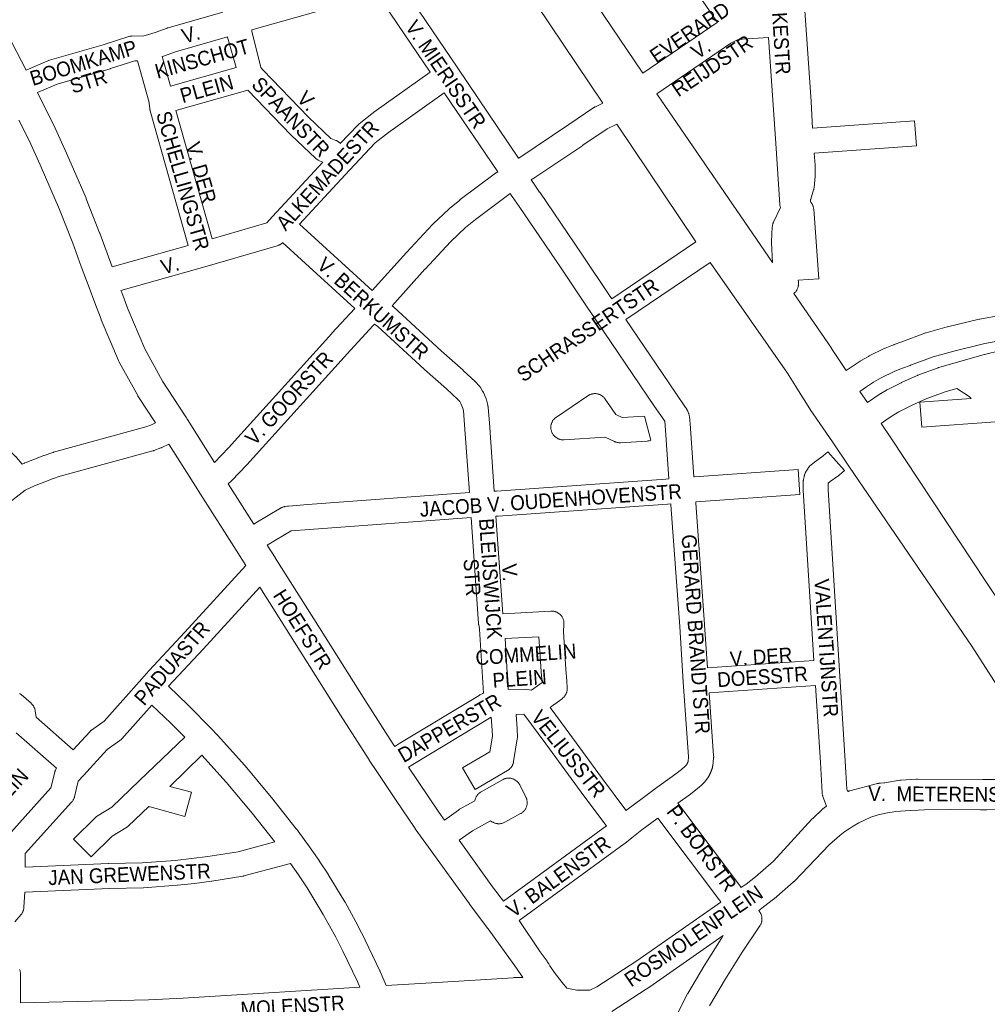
# Model space of a CAD drawing. Header units: metres. Extents: x 123819 to 142731, y 393440 to 405763.
# Tile 203 of 256: x 134422 to 134926, y 397646 to 398159. Entities that reach past the tile are written whole.
import ezdxf
from ezdxf.enums import TextEntityAlignment as Align

# ---------------------------------------------------------------- set-up
doc = ezdxf.new("R2010")
doc.units = ezdxf.units.M
doc.header["$MEASUREMENT"] = 0
for name, color, linetype, lineweight in [('gs-anno-wegen algemeen tekst', 7, 'Continuous', 0), ('gs-knt-aanvullende hoofdweg', 7, 'Continuous', 0), ('gs-knt-hoofdweg', 7, 'Continuous', 0), ('gs-knt-wegen algemeen', 7, 'Continuous', 0)]:
    doc.layers.add(name, color=color, linetype=linetype, lineweight=lineweight)
doc.styles.add('Style-Arial', font='arial.ttf')

msp = doc.modelspace()

# ---------------------------------------------------------------- linework, layer by layer
at = {"layer": 'gs-knt-aanvullende hoofdweg', "color": 7, "linetype": 'Continuous', "flags": 128}
for points in [[(134397.9, 398183.82), (134399.42, 398181.1), (134399.48, 398180.98), (134412.44, 398156.74), (134412.49, 398156.65), (134412.52, 398156.58), (134425.02, 398132.43)], [(134430.97, 398120.81), (134431.89, 398119), (134431.92, 398118.95), (134440.13, 398102.51), (134440.25, 398102.25), (134446.12, 398089.28), (134446.17, 398089.18), (134456.35, 398065.77), (134456.46, 398065.5), (134463.39, 398047.74), (134463.43, 398047.62), (134463.44, 398047.6), (134469.97, 398030)], [(134492.47, 397948.64), (134483.53, 397962.4), (134483.38, 397962.63), (134483.25, 397962.87), (134473.58, 397980.41), (134473.45, 397980.64), (134473.42, 397980.72), (134473.4, 397980.76), (134473.38, 397980.8), (134473.34, 397980.88), (134473.23, 397981.12), (134464.27, 398002.4), (134464.16, 398002.68), (134460.92, 398011.3), (134457.96, 398019.2), (134457.95, 398019.23), (134453.85, 398030.14), (134453.84, 398030.19), (134449.37, 398042.34), (134449.37, 398042.35), (134442.52, 398059.92), (134432.42, 398083.14), (134426.63, 398095.92), (134421.33, 398106.53)], [(134474.54, 398017.76), (134474.99, 398016.58), (134478.17, 398008.09), (134486.92, 397987.31), (134496.27, 397970.36), (134507.59, 397952.93), (134508.7, 397951.23), (134508.75, 397951.15), (134508.8, 397951.07), (134509.1, 397950.6), (134509.16, 397950.52), (134523.31, 397928.06)], [(134539.66, 397874.4), (134534.66, 397882.31), (134534.64, 397882.33), (134534.59, 397882.41), (134514.78, 397913.43), (134514.76, 397913.46), (134514.59, 397913.73), (134514.56, 397913.77), (134499.54, 397937.6)], [(134530.39, 397916.89), (134543.82, 397895.86)], [(134550.8, 397884.87), (134554.86, 397878.45), (134554.91, 397878.37), (134575.02, 397846.62), (134601.77, 397804.32), (134616.49, 397781.18), (134617.25, 397780.05)], [(134684.09, 397659.62), (134680.84, 397664.4), (134665.98, 397684.92), (134665.82, 397685.14), (134665.75, 397685.22), (134656.27, 397697.9), (134656.19, 397698.01), (134634.89, 397727.61), (134628.02, 397737.16), (134627.89, 397737.35), (134627.88, 397737.35), (134617.75, 397752.38), (134608.32, 397766.42), (134608.26, 397766.5), (134608.25, 397766.51), (134603.97, 397772.89), (134603.87, 397773.04), (134589.09, 397796.26), (134589.08, 397796.28), (134546.87, 397862.99)], [(134624.52, 397769.24), (134640.28, 397745.84), (134643.27, 397741.67)], [(134853.53, 397756.53), (134853.6, 397756.56), (134853.66, 397756.58), (134853.73, 397756.61), (134853.95, 397756.7), (134854.04, 397756.73), (134854.3, 397756.82), (134854.35, 397756.83), (134854.66, 397756.92), (134869.04, 397760.67), (134869.34, 397760.74), (134869.42, 397760.76), (134869.64, 397760.8), (134869.74, 397760.81), (134869.8, 397760.82), (134869.94, 397760.84), (134870.19, 397760.87), (134870.24, 397760.88), (134870.54, 397760.9), (134870.57, 397760.9), (134872.33, 397760.99), (134872.48, 397761.03), (134872.85, 397761.1), (134880.62, 397762.43), (134881, 397762.48), (134881.38, 397762.52), (134889.24, 397763.05), (134889.52, 397763.06), (134889.8, 397763.07), (134923.96, 397762.82), (134936.51, 397762.82)], [(134798.02, 397706.46), (134800.46, 397708.24), (134805.37, 397712.11), (134814.83, 397720.32), (134834.79, 397742.1), (134835, 397742.32), (134835.22, 397742.53), (134840.54, 397747.46), (134840.78, 397747.67), (134841.01, 397747.86), (134841.26, 397748.05), (134842.51, 397748.95)], [(134934.51, 397747.1), (134926.11, 397747.01), (134922.89, 397746.98), (134922.89, 397746.98), (134922.74, 397746.98), (134907.09, 397747.15), (134893.61, 397746.94), (134890.2, 397746.89), (134886.25, 397746.62), (134886.11, 397746.61), (134878.63, 397746.11), (134874.18, 397745.41), (134869.36, 397744.33), (134865.6, 397743.19), (134859.3, 397740.21), (134856.37, 397738.54), (134854.78, 397737.5)], [(134854.78, 397737.5), (134852.01, 397735.68), (134849.32, 397733.66), (134843.92, 397728.91), (134825.49, 397709.73), (134825.46, 397709.69), (134825.41, 397709.64), (134825.34, 397709.58), (134825.31, 397709.54), (134825.28, 397709.51), (134825.25, 397709.48), (134825.21, 397709.45), (134824.99, 397709.25), (134815.08, 397700.65), (134814.81, 397700.43), (134809.66, 397696.36), (134809.43, 397696.19), (134807.14, 397694.52)], [(134854.78, 397737.5), (134854.78, 397737.5)], [(134854.78, 397737.5), (134854.78, 397737.5)], [(134650.88, 397731.11), (134668.34, 397706.84), (134673.93, 397699.36)], [(134707.11, 397653.98), (134710.48, 397653.33), (134712.23, 397653.04), (134714.91, 397652.98), (134718.16, 397652.98), (134719.05, 397653.01), (134722.74, 397654.82), (134743.54, 397668.29), (134787.4, 397698.89)], [(134682.14, 397689.24), (134693.14, 397673.03), (134696.73, 397668.07), (134697.03, 397667.62), (134697.58, 397666.75), (134697.79, 397666.37), (134697.99, 397665.98), (134698.14, 397665.67), (134700.35, 397662.41), (134700.35, 397662.4), (134700.36, 397662.4)], [(134788.63, 397681.44), (134752.03, 397655.9), (134751.82, 397655.76), (134751.82, 397655.76), (134751.81, 397655.76)], [(134700.36, 397662.4), (134704.62, 397657.08), (134707.11, 397653.98)], [(134612.81, 397655.46), (134636.52, 397656.91), (134679.12, 397659.52), (134679.43, 397659.53), (134679.58, 397659.53), (134684.09, 397659.62)], [(134751.81, 397655.76), (134730.53, 397641.97)], [(134422.09, 397646.47), (134488.96, 397647.9), (134506.98, 397648.83), (134599.05, 397654.61)]]:
    msp.add_lwpolyline(points, dxfattribs=at)
at = {"layer": 'gs-knt-hoofdweg', "color": 7, "linetype": 'Continuous', "flags": 128}
for points in [[(134656.41, 398260.03), (134664.21, 398252.69), (134664.46, 398252.44), (134664.71, 398252.18), (134664.94, 398251.91), (134665.15, 398251.63), (134665.36, 398251.34), (134746.59, 398131.01)], [(134725.83, 398115.35), (134663.82, 398207.69)], [(134753.92, 398120.25), (134814.28, 398032.35)], [(134774.37, 398043.01), (134733.16, 398104.43)], [(134955.24, 397773.88), (134948.91, 397784.29), (134918.27, 397832.31), (134854.49, 397925.68), (134845.5, 397938.84), (134833.95, 397955.62), (134833.86, 397955.75), (134833.73, 397955.94), (134827.83, 397965.47), (134826.51, 397967.6), (134822.13, 397974.67), (134781.74, 398032.27)], [(134825.42, 398016.13), (134844.99, 397987.64), (134845.07, 397987.52), (134849.96, 397980.12), (134852.7, 397975.98)], [(134859.88, 397965.12), (134863.76, 397959.24)], [(134870.94, 397948.38), (134876.28, 397940.32), (134925.46, 397865.93), (134970.04, 397799.6)]]:
    msp.add_lwpolyline(points, dxfattribs=at)
at = {"layer": 'gs-knt-wegen algemeen', "color": 7, "linetype": 'Continuous', "flags": 128}
for points in [[(134785.52, 398157.44), (134741.25, 398222.01), (134741.24, 398222.03), (134741.23, 398222.04), (134697.63, 398286.28)], [(134620.05, 398177.95), (134650.16, 398133.48), (134681.91, 398086.6)], [(134608.26, 398172.13), (134542.69, 398153.56)], [(134635.81, 398131.45), (134608.26, 398172.13)], [(134486.39, 398150.45), (134487.08, 398150.64), (134492.42, 398152.08), (134498.6, 398154.41), (134498.85, 398154.5), (134499.09, 398154.57), (134527.56, 398162.78)], [(134542.69, 398153.56), (134542.78, 398152.85), (134547.41, 398133.86)], [(134746.59, 398131.01), (134785.48, 398157.41), (134785.52, 398157.44)], [(134425.02, 398132.43), (134436.47, 398137.39), (134436.73, 398137.49), (134436.99, 398137.59), (134437.26, 398137.67), (134465.21, 398145.74), (134478.56, 398150.02), (134478.84, 398150.1), (134479.11, 398150.17), (134479.39, 398150.23), (134479.68, 398150.27), (134479.96, 398150.3), (134480.25, 398150.32), (134486.39, 398150.45)], [(134486.39, 398150.45), (134486.39, 398150.45)], [(134486.39, 398150.45), (134486.39, 398150.45)], [(134496.09, 398139.59), (134500.29, 398124.26), (134534.66, 398133.85), (134530.12, 398149.77), (134530.07, 398149.95), (134502.95, 398142.14), (134496.72, 398139.79), (134496.42, 398139.69), (134496.12, 398139.6), (134496.09, 398139.59)], [(134812.24, 398149.6), (134798.61, 398148.75), (134796.02, 398148.28), (134794.23, 398147.46), (134792.6, 398146.51), (134753.92, 398120.25)], [(134814.28, 398032.35), (134813.82, 398042.62), (134813.81, 398042.91), (134813.82, 398043.21), (134814.18, 398050.85), (134814.2, 398051.13), (134814.23, 398051.42), (134814.27, 398051.7), (134814.33, 398051.98), (134814.4, 398052.25), (134814.48, 398052.53), (134814.57, 398052.79), (134814.67, 398053.06), (134814.79, 398053.32), (134818.39, 398060.97), (134818.39, 398060.99), (134818.3, 398061.29), (134818.23, 398061.59), (134818.17, 398061.9), (134818.12, 398062.21), (134818.1, 398062.52), (134815.96, 398094.31), (134812.24, 398149.6)], [(134483.19, 398137.42), (134481.71, 398137.36), (134469.1, 398133.31), (134468.92, 398133.26), (134441.27, 398125.28), (134430.97, 398120.81)], [(134489.25, 398115.66), (134483.19, 398137.42)], [(134547.41, 398133.86), (134548.53, 398132.69), (134572.35, 398107.97), (134583.97, 398096.95), (134586.56, 398095.92), (134586.84, 398095.8), (134587.12, 398095.66), (134587.39, 398095.52), (134587.65, 398095.36), (134587.9, 398095.19), (134588.15, 398095), (134588.39, 398094.81), (134588.61, 398094.6), (134588.83, 398094.39), (134588.88, 398094.34)], [(134588.88, 398094.34), (134598.04, 398103.9), (134598.26, 398104.11), (134598.48, 398104.31), (134598.71, 398104.5), (134606.16, 398110.39), (134606.29, 398110.49), (134606.43, 398110.58), (134635.81, 398131.45)], [(134540.73, 398122.03), (134503.21, 398111.56)], [(134579.75, 398084.62), (134577.97, 398085.33), (134577.69, 398085.45), (134577.41, 398085.59), (134577.14, 398085.73), (134576.88, 398085.89), (134576.63, 398086.07), (134576.38, 398086.25), (134576.14, 398086.44), (134575.92, 398086.65), (134563.29, 398098.62), (134563.08, 398098.83), (134540.73, 398122.03)], [(134643.11, 398120.67), (134614.1, 398100.06), (134607.13, 398094.56), (134593.63, 398080.48)], [(134670.96, 398079.54), (134643.11, 398120.67)], [(134489.26, 398115.65), (134489.25, 398115.66), (134489.25, 398115.66)], [(134489.26, 398115.65), (134489.25, 398115.66), (134489.25, 398115.66)], [(134509.6, 398041.12), (134489.75, 398111.3), (134489.68, 398111.59), (134489.61, 398111.89), (134489.57, 398112.19), (134489.53, 398112.5), (134489.31, 398115.08), (134489.26, 398115.65)], [(134503.21, 398111.56), (134522.12, 398044.69)], [(134681.91, 398086.6), (134682.08, 398086.71), (134708.12, 398104.13), (134721.09, 398112.98), (134721.29, 398113.11), (134721.5, 398113.24), (134721.71, 398113.35), (134721.93, 398113.46), (134725.83, 398115.35)], [(134733.16, 398104.43), (134728.03, 398101.95), (134715.44, 398093.36), (134715.39, 398093.32), (134689.27, 398075.86), (134689.18, 398075.8), (134688.45, 398075.33)], [(134522.12, 398044.69), (134550.61, 398052.97), (134553.61, 398056.23), (134579.75, 398084.62)], [(134593.63, 398080.48), (134567.62, 398052.23)], [(134605.55, 398017.63), (134623.42, 398037.47), (134623.48, 398037.53), (134636.91, 398052.06), (134637.07, 398052.23), (134637.24, 398052.39), (134645.49, 398060.11), (134645.63, 398060.24), (134645.77, 398060.36), (134651.16, 398064.84), (134651.3, 398064.95), (134651.43, 398065.05), (134669.9, 398078.84), (134670.08, 398078.97), (134670.26, 398079.09), (134670.96, 398079.54)], [(134688.45, 398075.33), (134689.26, 398074.06), (134692.84, 398068.99), (134692.91, 398068.9), (134714.84, 398036.67), (134714.87, 398036.62), (134729.56, 398014.63), (134730.44, 398013.33)], [(134677.51, 398068.27), (134677.51, 398068.27), (134659.35, 398054.72), (134654.24, 398050.47), (134646.31, 398043.05), (134633.07, 398028.73), (134633.07, 398028.72), (134633.06, 398028.72), (134615.91, 398009.67)], [(134760.21, 397919.46), (134758.55, 397944.82), (134758.07, 397949.6), (134752.78, 397957.25), (134752.75, 397957.29), (134718.77, 398007.34), (134718.74, 398007.38), (134704.06, 398029.37), (134682.17, 398061.52), (134678.54, 398066.67), (134678.37, 398066.92), (134677.51, 398068.27)], [(134567.62, 398052.23), (134605.55, 398017.63)], [(134469.97, 398030), (134509.6, 398041.12)], [(134558.8, 398042.65), (134558.76, 398042.6), (134558.54, 398042.4), (134558.32, 398042.2), (134558.09, 398042.02), (134557.85, 398041.85), (134557.6, 398041.69), (134557.34, 398041.54), (134557.08, 398041.4), (134556.82, 398041.27), (134556.54, 398041.16), (134556.27, 398041.06), (134555.98, 398040.97), (134519.45, 398030.36), (134519.4, 398030.35), (134474.54, 398017.76)], [(134596.49, 398008.28), (134558.8, 398042.65)], [(134730.44, 398013.33), (134774.37, 398043.01)], [(134781.74, 398032.27), (134737.75, 398002.56)], [(134615.91, 398009.67), (134616.05, 398009.57), (134616.27, 398009.42), (134616.47, 398009.27), (134616.68, 398009.1), (134616.87, 398008.93)], [(134616.87, 398008.93), (134641.49, 397986.23), (134652.9, 397976.08), (134653.01, 397975.98), (134659.25, 397970.18), (134659.41, 397970.03), (134659.56, 397969.87), (134661.16, 397968.17), (134661.33, 397967.97), (134661.5, 397967.77), (134661.66, 397967.57), (134661.81, 397967.36), (134661.95, 397967.14), (134663.09, 397965.29), (134663.21, 397965.08), (134663.33, 397964.87), (134663.44, 397964.65), (134663.54, 397964.43), (134664.88, 397961.3), (134664.99, 397961.04), (134665.08, 397960.78), (134665.16, 397960.52), (134665.23, 397960.25), (134665.85, 397957.66), (134665.91, 397957.42), (134665.95, 397957.17), (134665.98, 397956.93), (134666.01, 397956.68), (134666.68, 397948.7), (134666.69, 397948.62), (134669.22, 397913.07)], [(134523.31, 397928.06), (134530.55, 397935.6), (134584.52, 397995.32), (134584.56, 397995.38), (134596.49, 398008.28)], [(134852.7, 397975.98), (134859.95, 397980.77), (134860.09, 397980.86), (134860.23, 397980.95), (134864.26, 397983.32), (134864.47, 397983.44), (134864.69, 397983.55), (134872.58, 397987.44), (134872.8, 397987.54), (134873.03, 397987.64), (134877.36, 397989.38), (134877.51, 397989.44), (134877.67, 397989.5), (134881.79, 397990.92), (134893.79, 397995.44), (134894.07, 397995.54), (134894.36, 397995.62), (134905.42, 397998.67), (134905.61, 397998.72), (134922.09, 398002.74), (134922.28, 398002.79), (134922.47, 398002.82), (134944.99, 398006.91)], [(134606.75, 398000.11), (134606.04, 397999.44), (134594.15, 397986.57), (134540.14, 397926.79), (134540.01, 397926.65), (134532.34, 397918.67), (134532.18, 397918.51), (134532.01, 397918.35), (134530.39, 397916.89)], [(134656.22, 397912.32), (134653.71, 397947.65), (134653.08, 397955.1), (134652.7, 397956.67), (134651.76, 397958.85), (134651.22, 397959.74), (134650.22, 397960.8), (134644.2, 397966.4), (134632.8, 397976.54), (134632.71, 397976.62), (134608.43, 397999), (134606.75, 398000.11)], [(134737.75, 398002.56), (134763.51, 397964.63), (134768.96, 397956.74), (134769.11, 397956.51), (134769.26, 397956.27), (134769.72, 397955.46), (134769.85, 397955.22), (134769.98, 397954.96), (134770.09, 397954.7), (134770.45, 397953.83), (134770.56, 397953.54), (134770.66, 397953.24), (134770.75, 397952.94), (134770.82, 397952.63), (134770.87, 397952.32), (134770.91, 397952.01), (134771.52, 397946.02), (134771.54, 397945.79), (134773.19, 397920.53)], [(134947.17, 397994.08), (134924.99, 397990.05), (134908.79, 397986.09), (134898.1, 397983.15), (134886.29, 397978.7), (134886.12, 397978.64), (134882.07, 397977.25), (134878.12, 397975.65), (134870.66, 397971.98), (134866.99, 397969.82), (134863.36, 397967.42), (134859.88, 397965.12)], [(134863.76, 397959.24), (134870.44, 397963.79), (134870.62, 397963.91), (134870.8, 397964.02), (134873.75, 397965.76), (134873.93, 397965.86), (134874.11, 397965.96), (134881.29, 397969.6), (134881.57, 397969.73), (134889.65, 397973.36), (134889.86, 397973.45), (134890.07, 397973.53), (134900.62, 397977.39), (134900.85, 397977.47), (134901.08, 397977.54), (134924.72, 397984.24), (134924.91, 397984.29), (134941.84, 397988.57)], [(134366.21, 397981.06), (134367.02, 397980.64), (134367.29, 397980.49), (134367.55, 397980.33), (134367.81, 397980.16), (134372.39, 397976.87), (134372.62, 397976.7), (134372.84, 397976.52), (134373.05, 397976.33), (134376.99, 397972.63), (134377.13, 397972.49), (134391.21, 397958.42), (134419.65, 397931.06), (134419.82, 397930.9), (134419.97, 397930.73), (134420.13, 397930.56), (134422.97, 397927.16)], [(134910.34, 397966.63), (134904.87, 397965.08), (134894.77, 397961.38), (134887.04, 397957.91), (134880.18, 397954.44), (134877.6, 397952.92), (134874.64, 397950.9), (134870.94, 397948.38)], [(134422.97, 397927.16), (134424.21, 397927.73), (134424.37, 397927.8), (134424.54, 397927.87), (134434.22, 397931.65), (134434.37, 397931.7), (134434.52, 397931.76), (134438.92, 397933.23), (134439.09, 397933.29), (134439.27, 397933.34), (134487.45, 397946.58), (134490.52, 397947.71), (134492.47, 397948.64)], [(134499.54, 397937.6), (134495.89, 397935.84), (134495.6, 397935.71), (134495.31, 397935.59), (134491.68, 397934.26), (134491.42, 397934.17), (134491.16, 397934.09), (134442.89, 397920.83), (134438.81, 397919.46), (134429.45, 397915.81)], [(134669.22, 397913.07), (134670.43, 397913.12), (134758.65, 397919.33), (134760.21, 397919.46)], [(134429.45, 397915.81), (134424.54, 397913.57), (134409.37, 397901.93), (134370.89, 397867.28), (134370.71, 397867.12), (134364.81, 397862.2), (134364.64, 397862.07), (134364.47, 397861.93), (134363.25, 397861.05)], [(134543.82, 397895.86), (134544.68, 397896.41), (134544.85, 397896.52), (134557.68, 397904.21), (134557.93, 397904.35), (134558.19, 397904.48), (134558.45, 397904.6), (134558.72, 397904.71), (134558.99, 397904.81), (134559.27, 397904.89), (134559.55, 397904.96), (134559.83, 397905.02), (134560.12, 397905.07), (134561.43, 397905.25), (134561.63, 397905.28), (134561.83, 397905.3), (134571.92, 397906.09), (134571.95, 397906.09), (134656.22, 397912.32)], [(134759.61, 397906.35), (134759.6, 397906.35), (134759.6, 397906.35), (134671.25, 397900.13), (134671.07, 397900.12), (134670.07, 397900.08)], [(134751.96, 397757.19), (134763.86, 397765.75), (134766.82, 397768.06), (134768.52, 397769.52), (134768.6, 397769.58), (134768.67, 397769.65), (134768.74, 397769.71), (134768.81, 397769.78), (134768.87, 397769.85), (134768.94, 397769.92), (134769, 397769.99), (134769.07, 397770.06), (134769.13, 397770.13), (134769.19, 397770.21), (134769.25, 397770.28), (134769.31, 397770.36), (134769.37, 397770.43), (134769.43, 397770.51), (134769.48, 397770.59), (134769.54, 397770.67), (134769.59, 397770.75), (134769.64, 397770.83), (134769.69, 397770.91), (134769.74, 397770.99), (134769.79, 397771.08), (134769.84, 397771.16), (134769.88, 397771.24), (134769.93, 397771.33), (134769.97, 397771.42), (134770.01, 397771.5), (134770.05, 397771.59), (134770.09, 397771.68), (134770.13, 397771.77), (134770.16, 397771.86), (134770.2, 397771.95), (134770.23, 397772.04), (134770.55, 397774.8), (134767.76, 397813.52), (134767.75, 397813.58), (134765.89, 397842.64), (134761.33, 397905.91), (134761.28, 397906.48)], [(134761.28, 397906.48), (134759.68, 397906.35), (134759.61, 397906.35)], [(134774.49, 397907.57), (134774.49, 397907.57), (134774.49, 397907.57), (134774.25, 397907.55)], [(134774.25, 397907.55), (134774.3, 397907.11), (134774.31, 397906.94), (134778.88, 397843.55), (134778.89, 397843.49), (134780.33, 397820.95)], [(134657.07, 397899.33), (134572.92, 397893.11), (134563.21, 397892.35), (134551.62, 397885.4), (134550.8, 397884.87)], [(134661.48, 397841.16), (134661.4, 397841.55), (134661.06, 397843.37), (134661.01, 397843.62), (134660.98, 397843.88), (134660.96, 397844.13), (134657.07, 397899.33)], [(134670.07, 397900.08), (134673.65, 397849.22)], [(134449.65, 397778.34), (134458.26, 397787.72), (134458.44, 397787.91), (134458.63, 397788.09), (134458.83, 397788.27), (134459.03, 397788.43), (134459.24, 397788.59), (134465.74, 397793.29), (134485.45, 397815.28), (134489.02, 397819.4), (134489.18, 397819.57), (134507.82, 397839.6), (134539.66, 397874.4)], [(134546.87, 397862.99), (134517.41, 397830.79), (134517.37, 397830.75), (134499.33, 397811.37)], [(134673.65, 397849.22), (134698.66, 397850.62), (134698.98, 397850.63), (134699.3, 397850.63), (134699.62, 397850.61), (134699.93, 397850.57), (134700.25, 397850.52), (134700.56, 397850.45), (134700.87, 397850.37), (134701.17, 397850.27), (134701.47, 397850.16), (134701.76, 397850.04), (134702.04, 397849.89), (134702.32, 397849.74), (134702.59, 397849.57), (134702.85, 397849.39), (134703.11, 397849.2), (134703.35, 397848.99), (134703.58, 397848.78), (134703.8, 397848.55), (134704.02, 397848.31), (134704.21, 397848.06), (134704.4, 397847.8), (134704.57, 397847.54), (134704.73, 397847.26), (134704.88, 397846.98), (134705.01, 397846.69), (134705.13, 397846.39), (134705.23, 397846.09), (134705.32, 397845.79), (134705.4, 397845.48), (134705.46, 397845.17), (134705.5, 397844.85), (134705.53, 397844.53), (134705.54, 397844.22), (134705.54, 397843.9), (134705.52, 397843.58), (134705.22, 397840.01), (134705.22, 397840.01)], [(134663.58, 397807.79), (134661.48, 397841.16)], [(134661.48, 397841.16), (134661.48, 397841.16)], [(134661.48, 397841.16), (134661.48, 397841.16)], [(134705.22, 397840.01), (134706.58, 397820.07), (134707.08, 397814.32), (134707.09, 397814.04), (134707.24, 397810.56), (134707.25, 397810.25), (134707.24, 397809.93), (134707.21, 397809.62), (134707.17, 397809.31), (134707.12, 397809), (134707.05, 397808.7), (134706.97, 397808.4), (134706.87, 397808.1), (134706.76, 397807.81), (134706.63, 397807.52), (134706.49, 397807.24), (134706.34, 397806.97), (134706.17, 397806.7), (134706, 397806.45), (134705.81, 397806.2), (134705.6, 397805.96), (134705.39, 397805.73), (134705.17, 397805.51), (134704.93, 397805.31), (134704.69, 397805.11), (134700.83, 397802.16), (134700.67, 397802.05), (134698.26, 397800.32)], [(134688.59, 397809.4), (134693.01, 397812.57), (134694.09, 397813.4), (134693.6, 397819.01), (134693.59, 397819.12), (134692.36, 397837.23), (134674.79, 397836.24), (134676.51, 397809.68)], [(134780.33, 397820.95), (134835.79, 397824.86)], [(134499.33, 397811.37), (134509.63, 397801.54), (134509.8, 397801.37), (134521.66, 397789.18), (134524.65, 397786.11), (134524.82, 397785.93)], [(134676.51, 397809.68), (134685.45, 397809.94), (134688.59, 397809.4)], [(134836.62, 397811.87), (134781.21, 397807.96)], [(134842.51, 397748.95), (134840.54, 397753.99), (134840.44, 397754.27), (134840.35, 397754.55), (134840.28, 397754.83), (134840.22, 397755.12), (134840.17, 397755.41), (134840.13, 397755.7), (134840.11, 397756), (134839.23, 397771.64), (134836.62, 397811.87)], [(134421.67, 397807.59), (134421.93, 397807.42), (134422.17, 397807.24), (134422.41, 397807.05), (134427.63, 397802.54), (134427.86, 397802.33), (134428.08, 397802.11), (134428.29, 397801.88), (134428.49, 397801.64), (134428.68, 397801.39), (134428.86, 397801.13), (134429.02, 397800.87), (134429.17, 397800.59), (134429.3, 397800.31), (134429.43, 397800.03), (134429.54, 397799.73), (134429.63, 397799.44), (134429.71, 397799.13), (134429.78, 397798.83), (134429.83, 397798.52), (134430.28, 397795.3), (134449.65, 397778.34)], [(134617.25, 397780.05), (134619.91, 397781.69), (134619.97, 397781.72), (134661.26, 397806.64), (134661.5, 397806.78), (134661.74, 397806.9), (134663.2, 397807.62), (134663.42, 397807.73), (134663.58, 397807.79)], [(134781.21, 397807.96), (134783.58, 397775.12), (134783.6, 397774.82), (134783.6, 397774.51), (134783.58, 397774.2), (134783.56, 397773.9), (134783.09, 397769.93), (134783.06, 397769.68), (134783.01, 397769.43), (134782.96, 397769.19), (134782.9, 397768.94), (134782.85, 397768.78), (134782.8, 397768.61), (134782.75, 397768.44), (134782.7, 397768.28), (134782.65, 397768.11), (134782.59, 397767.95), (134782.54, 397767.79), (134782.48, 397767.62), (134782.42, 397767.46), (134782.36, 397767.3), (134782.3, 397767.14), (134782.23, 397766.97), (134782.17, 397766.81), (134782.1, 397766.65), (134782.03, 397766.49), (134781.96, 397766.34), (134781.89, 397766.18), (134781.82, 397766.02), (134781.75, 397765.86), (134781.67, 397765.71), (134781.59, 397765.55), (134781.52, 397765.4), (134781.44, 397765.24), (134781.36, 397765.09), (134781.27, 397764.94), (134781.19, 397764.78), (134781.11, 397764.63), (134781.02, 397764.48), (134780.93, 397764.33), (134780.84, 397764.18), (134780.75, 397764.04), (134780.66, 397763.89), (134780.57, 397763.74), (134780.47, 397763.6), (134780.38, 397763.45), (134780.28, 397763.31), (134780.18, 397763.17), (134780.08, 397763.03), (134779.98, 397762.88), (134779.88, 397762.74), (134779.77, 397762.6), (134779.67, 397762.47), (134779.56, 397762.33), (134779.46, 397762.19), (134779.35, 397762.06), (134779.24, 397761.92), (134779.13, 397761.79), (134779.02, 397761.66), (134778.9, 397761.53), (134778.79, 397761.4), (134778.67, 397761.27), (134778.56, 397761.14), (134778.44, 397761.01), (134778.32, 397760.89), (134778.2, 397760.76), (134778.08, 397760.64), (134777.95, 397760.52), (134777.83, 397760.4), (134777.71, 397760.27), (134777.58, 397760.16), (134777.45, 397760.04), (134777.32, 397759.92), (134777.2, 397759.8), (134777.07, 397759.69), (134777.02, 397759.66), (134775.18, 397758.07), (134774.94, 397757.88), (134771.76, 397755.4), (134771.56, 397755.25), (134764.95, 397750.5)], [(134490.69, 397801.62), (134474.97, 397784.08), (134474.78, 397783.88), (134474.58, 397783.68), (134474.37, 397783.5), (134474.16, 397783.32), (134473.94, 397783.15), (134467.41, 397778.43), (134454.95, 397764.85)], [(134698.26, 397800.32), (134706.61, 397789.1), (134706.64, 397789.06), (134725.03, 397763.94), (134737.71, 397746.88), (134737.89, 397746.66)], [(134667.65, 397795.29), (134626.72, 397770.59), (134624.52, 397769.24)], [(134680.6, 397796.77), (134681.15, 397789.25), (134681.16, 397789.06), (134681.17, 397788.88), (134681.23, 397785.11), (134681.23, 397784.83), (134681.22, 397784.54), (134681.19, 397784.26), (134681.15, 397783.98), (134679.28, 397772.16), (134679.23, 397771.86), (134679.16, 397771.57), (134679.08, 397771.28), (134678.98, 397770.99), (134678.87, 397770.71), (134678.75, 397770.43), (134678.62, 397770.16), (134678.47, 397769.89), (134678.31, 397769.63), (134678.14, 397769.38), (134677.96, 397769.14), (134677.77, 397768.91), (134677.56, 397768.68), (134677.35, 397768.47), (134677.12, 397768.27), (134676.89, 397768.07), (134676.65, 397767.89), (134676.4, 397767.72), (134676.14, 397767.56), (134676.14, 397767.56), (134676.14, 397767.56), (134659.25, 397757.68)], [(134727.67, 397738.59), (134727.4, 397738.94), (134727.31, 397739.06), (134714.57, 397756.2), (134714.54, 397756.23), (134696.15, 397781.34), (134684.57, 397796.89), (134680.6, 397796.77)], [(134440.91, 397768.68), (134419.88, 397787.09)], [(134524.82, 397785.93), (134539.08, 397770.13), (134539.24, 397769.94), (134552.9, 397753.61), (134553.02, 397753.46), (134565.87, 397737.17), (134565.98, 397737.02), (134570.94, 397730.37), (134571.05, 397730.22), (134577.82, 397720.56), (134577.93, 397720.4), (134582.5, 397713.46), (134582.62, 397713.26), (134591.25, 397699.06), (134591.4, 397698.82), (134598.01, 397686.77), (134598.11, 397686.59), (134601.87, 397679.18), (134601.93, 397679.05), (134609.6, 397663.09), (134609.66, 397662.95), (134609.73, 397662.8), (134612.81, 397655.46)], [(134415.63, 397733.64), (134438.03, 397758.47), (134440.02, 397766.63), (134440.09, 397766.92), (134440.18, 397767.2), (134440.29, 397767.48), (134440.4, 397767.76), (134440.53, 397768.03), (134440.67, 397768.29), (134440.82, 397768.54), (134440.91, 397768.68)], [(134454.95, 397764.84), (134452.27, 397761.93), (134450.29, 397753.79), (134450.22, 397753.51), (134450.13, 397753.23), (134450.03, 397752.95), (134449.91, 397752.68), (134449.79, 397752.42), (134449.65, 397752.16), (134449.5, 397751.9), (134449.34, 397751.66), (134449.17, 397751.42), (134448.99, 397751.19), (134448.8, 397750.97), (134424.62, 397724.17), (134424.63, 397717.13)], [(134454.95, 397764.85), (134454.95, 397764.85), (134454.95, 397764.84)], [(134454.95, 397764.85), (134454.95, 397764.85), (134454.95, 397764.84)], [(134454.95, 397764.84), (134454.95, 397764.84)], [(134454.95, 397764.84), (134454.95, 397764.84)], [(134643.27, 397741.67), (134650.49, 397746.88), (134650.7, 397747.03), (134650.91, 397747.16), (134651.14, 397747.29), (134659.06, 397751.69), (134659.1, 397751.94), (134659.17, 397752.24), (134659.25, 397752.55), (134659.34, 397752.84), (134659.45, 397753.14), (134659.58, 397753.43), (134659.72, 397753.71), (134659.87, 397753.98), (134660.03, 397754.25), (134660.21, 397754.51), (134660.4, 397754.76), (134660.6, 397755), (134660.81, 397755.23), (134661.03, 397755.45), (134661.27, 397755.66), (134661.51, 397755.86), (134661.76, 397756.04), (134662.02, 397756.21), (134662.29, 397756.38), (134673.47, 397762.69), (134673.76, 397762.84), (134674.04, 397762.97), (134674.34, 397763.09), (134674.64, 397763.2), (134674.94, 397763.29), (134675.25, 397763.37), (134675.57, 397763.43), (134675.88, 397763.48), (134676.2, 397763.51), (134676.52, 397763.53), (134676.84, 397763.52), (134677.16, 397763.51), (134677.47, 397763.48), (134677.79, 397763.43), (134678.1, 397763.37), (134678.41, 397763.29), (134678.72, 397763.2), (134679.02, 397763.09), (134679.31, 397762.97), (134679.6, 397762.83), (134679.88, 397762.68), (134680.15, 397762.52), (134680.42, 397762.34), (134680.68, 397762.15), (134680.92, 397761.95), (134681.16, 397761.74), (134681.38, 397761.51), (134681.6, 397761.27), (134681.8, 397761.03), (134681.99, 397760.77), (134682.17, 397760.51), (134682.33, 397760.23), (134682.48, 397759.95), (134685.66, 397753.67), (134685.79, 397753.39), (134685.91, 397753.1), (134686.02, 397752.81), (134686.11, 397752.51), (134686.19, 397752.2), (134686.25, 397751.89), (134686.3, 397751.58), (134686.33, 397751.27), (134686.35, 397750.96), (134686.36, 397750.64), (134686.34, 397750.33), (134686.32, 397750.01), (134686.27, 397749.7), (134686.22, 397749.39), (134686.14, 397749.09), (134686.06, 397748.79), (134685.95, 397748.49), (134685.84, 397748.2), (134685.71, 397747.91), (134685.57, 397747.63), (134685.41, 397747.36), (134685.24, 397747.09), (134685.06, 397746.84), (134684.86, 397746.59), (134684.66, 397746.35), (134684.44, 397746.13), (134684.21, 397745.91), (134683.97, 397745.71), (134683.73, 397745.51), (134683.47, 397745.33), (134683.2, 397745.16), (134682.93, 397745.01)], [(134737.89, 397746.66), (134738.08, 397746.81), (134738.29, 397746.97), (134746.28, 397752.83), (134751.79, 397757.07), (134751.96, 397757.19)], [(134751.96, 397757.19), (134751.96, 397757.19), (134751.96, 397757.19)], [(134751.96, 397757.19), (134751.96, 397757.19), (134751.96, 397757.19)], [(134764.95, 397750.5), (134797, 397707.73), (134798.02, 397706.46)], [(134682.93, 397745.01), (134674.62, 397740.53), (134674.34, 397740.39), (134674.05, 397740.26), (134673.75, 397740.15), (134673.45, 397740.04), (134673.15, 397739.96), (134672.84, 397739.89), (134672.53, 397739.83), (134672.21, 397739.79), (134671.9, 397739.77), (134671.58, 397739.76), (134671.27, 397739.76), (134670.95, 397739.78), (134670.64, 397739.82), (134670.32, 397739.87), (134670.01, 397739.93), (134669.71, 397740.02), (134669.41, 397740.11), (134669.11, 397740.22), (134668.82, 397740.35), (134668.54, 397740.49), (134668.26, 397740.64), (134667.99, 397740.81), (134667.73, 397740.98), (134667.48, 397741.18), (134667.26, 397741.35), (134657.79, 397736.1), (134650.88, 397731.11)], [(134754.04, 397742.37), (134746.1, 397736.55), (134740.87, 397732.37), (134737.24, 397729.47), (134737.01, 397729.3), (134682.14, 397689.24)], [(134754.5, 397742.73), (134754.15, 397742.46), (134754.04, 397742.37)], [(134787.4, 397698.89), (134786.77, 397699.68), (134786.64, 397699.84), (134754.5, 397742.73)], [(134673.93, 397699.36), (134727.67, 397738.59)], [(134424.63, 397717.13), (134468.08, 397718.98), (134468.19, 397718.99), (134485.58, 397719.43), (134502.82, 397720.65), (134511.36, 397721.55), (134519.89, 397722.64), (134535.59, 397725.18), (134554.72, 397730.29)], [(134563, 397719.02), (134538.63, 397712.52), (134538.42, 397712.47), (134538.21, 397712.42), (134537.99, 397712.38), (134521.86, 397709.77), (134521.65, 397709.74), (134512.95, 397708.62), (134512.8, 397708.61), (134504.08, 397707.69), (134503.85, 397707.67), (134486.35, 397706.43), (134486.06, 397706.41), (134468.57, 397705.97), (134424.32, 397704.08)], [(134599.05, 397654.61), (134597.79, 397657.6), (134590.23, 397673.35), (134586.55, 397680.6), (134580.05, 397692.43), (134571.56, 397706.4), (134567.11, 397713.16), (134563, 397719.02)], [(134424.32, 397704.08), (134423.91, 397696.23), (134423.89, 397695.93), (134423.85, 397695.64), (134423.8, 397695.34), (134423.74, 397695.05), (134423.66, 397694.76), (134423.57, 397694.47), (134423.47, 397694.19), (134423.36, 397693.92), (134423.23, 397693.65), (134423.09, 397693.38), (134422.93, 397693.13), (134422.77, 397692.88), (134422.6, 397692.63), (134422.41, 397692.4), (134419.2, 397688.56)], [(134807.14, 397694.52), (134807.53, 397693.99), (134807.71, 397693.73), (134807.88, 397693.46), (134808.04, 397693.18), (134808.18, 397692.9), (134808.31, 397692.6), (134808.42, 397692.31), (134808.52, 397692), (134808.6, 397691.7), (134808.67, 397691.39), (134808.72, 397691.07), (134808.76, 397690.76), (134808.78, 397690.44), (134808.79, 397690.12), (134808.78, 397689.8), (134808.76, 397689.49), (134808.72, 397689.17), (134808.66, 397688.86), (134808.59, 397688.55), (134808.51, 397688.24), (134808.41, 397687.94), (134808.29, 397687.64), (134808.16, 397687.35), (134808.02, 397687.07), (134807.86, 397686.79), (134807.69, 397686.52), (134798.51, 397672.79), (134789.74, 397658.89), (134781.39, 397644.83)], [(134421.68, 397663.75), (134421.78, 397663.46), (134421.88, 397663.16), (134421.95, 397662.87), (134422.02, 397662.56), (134422.07, 397662.26), (134422.1, 397661.95), (134422.13, 397661.64), (134422.13, 397661.34), (134422.09, 397646.47)]]:
    msp.add_lwpolyline(points, dxfattribs=at)
for points in [[(134826.47, 398230.83), (134834.38, 398116.17), (134834.39, 398116.07), (134835.13, 398102.21), (134888.34, 398106.11, -0.384551), (134888.35, 398106.1), (134889.3, 398093.14, -0.384552), (134889.29, 398093.13), (134835.99, 398089.21), (134836.49, 398083), (134836.51, 398082.74), (134836.51, 398082.48), (134836.51, 398077.73), (134836.5, 398077.43), (134836.48, 398077.13), (134835.96, 398071.42), (134835.93, 398071.15), (134835.89, 398070.88), (134835.84, 398070.62), (134835.77, 398070.35), (134835.7, 398070.09), (134834.2, 398065.24), (134834.14, 398065.07), (134834.08, 398063.98), (134834.28, 398063.75), (134834.47, 398063.51), (134834.65, 398063.26), (134834.81, 398063), (134834.97, 398062.73), (134835.11, 398062.45), (134835.24, 398062.17), (134835.36, 398061.89), (134835.46, 398061.6), (134835.54, 398061.3), (134835.62, 398061), (134835.68, 398060.7), (134835.72, 398060.39), (134835.75, 398060.08), (134838.45, 398023.8, -0.384552), (134838.44, 398023.79), (134827.73, 398023), (134827.77, 398022.14), (134827.8, 398021.46), (134827.8, 398021.15), (134827.8, 398020.84), (134827.77, 398020.53), (134827.74, 398020.22), (134827.68, 398019.92), (134827.62, 398019.61), (134827.54, 398019.31), (134827.44, 398019.02), (134827.33, 398018.73), (134827.21, 398018.45), (134827.07, 398018.17), (134826.92, 398017.9), (134826.76, 398017.63), (134826.59, 398017.38), (134826.4, 398017.13), (134826.2, 398016.89), (134826, 398016.66), (134825.78, 398016.44), (134825.55, 398016.24), (134825.42, 398016.13)], [(134732.53, 397952.97), (134735.81, 397951.45), (134747.46, 397952.18), (134747.52, 397952.19, -0.384005), (134747.54, 397952.19), (134750.79, 397939.6, -0.383884), (134750.78, 397939.59), (134750.11, 397939.41), (134749.81, 397939.34), (134749.51, 397939.29), (134749.2, 397939.25), (134748.89, 397939.22), (134734.97, 397938.36), (134734.68, 397938.35), (134734.39, 397938.35), (134734.09, 397938.36), (134733.8, 397938.39), (134733.51, 397938.43), (134733.22, 397938.49), (134732.94, 397938.55), (134732.66, 397938.63), (134732.38, 397938.72), (134732.11, 397938.83), (134731.84, 397938.95), (134726.93, 397941.22), (134705.63, 397939.82), (134705.31, 397939.81), (134705, 397939.81), (134704.68, 397939.83), (134704.37, 397939.86), (134704.06, 397939.91), (134703.75, 397939.97), (134703.45, 397940.05), (134703.14, 397940.14), (134702.85, 397940.25), (134702.56, 397940.37), (134702.27, 397940.5), (134702, 397940.65), (134701.73, 397940.81), (134701.46, 397940.99), (134701.21, 397941.18), (134700.97, 397941.38), (134700.73, 397941.59), (134700.51, 397941.81), (134700.3, 397942.04), (134700.09, 397942.28), (134699.91, 397942.53), (134699.73, 397942.8), (134699.56, 397943.06), (134699.41, 397943.34), (134699.28, 397943.62), (134699.15, 397943.91), (134699.04, 397944.21), (134698.95, 397944.51), (134698.87, 397944.81), (134698.8, 397945.12), (134698.75, 397945.43), (134698.72, 397945.75), (134698.7, 397946.06), (134698.69, 397946.38), (134698.7, 397946.69), (134698.73, 397947), (134698.77, 397947.32), (134698.83, 397947.63), (134698.9, 397947.93), (134698.98, 397948.24), (134699.08, 397948.54), (134699.2, 397948.83), (134699.33, 397949.12), (134699.47, 397949.4), (134699.62, 397949.67), (134699.79, 397949.94), (134699.97, 397950.19), (134700.17, 397950.44), (134700.37, 397950.68), (134700.59, 397950.91), (134700.82, 397951.13), (134701.05, 397951.33), (134701.3, 397951.53), (134701.56, 397951.71), (134718.01, 397962.83), (134718.27, 397963), (134718.54, 397963.15), (134718.82, 397963.3), (134719.1, 397963.42), (134719.39, 397963.54), (134719.68, 397963.64), (134719.98, 397963.73), (134720.28, 397963.8), (134720.58, 397963.86), (134720.89, 397963.9), (134721.2, 397963.93), (134721.51, 397963.95), (134721.82, 397963.95), (134722.13, 397963.93), (134722.44, 397963.9), (134722.74, 397963.86), (134723.05, 397963.8), (134723.35, 397963.72), (134723.65, 397963.64), (134723.94, 397963.54), (134724.23, 397963.42), (134724.51, 397963.29), (134724.78, 397963.15), (134725.05, 397962.99), (134725.31, 397962.83), (134725.56, 397962.65), (134725.81, 397962.45), (134726.04, 397962.25), (134726.27, 397962.04), (134726.48, 397961.81), (134726.68, 397961.58), (134726.87, 397961.33), (134727.05, 397961.08), (134732.53, 397952.97)], [(135116.19, 397962.81), (134930.61, 397949.25), (134892.09, 397946.43, -0.384551), (134892.08, 397946.44), (134891.13, 397959.4, -0.384551), (134891.14, 397959.41), (134917.84, 397961.37), (134917.24, 397962.17), (134916.88, 397962.42), (134910.34, 397966.63)], [(134835.79, 397824.86), (134830.3, 397913.42), (134830.29, 397913.62), (134830.28, 397913.82), (134830.28, 397917.81), (134830.29, 397918.07), (134830.3, 397918.32), (134830.33, 397918.58), (134830.37, 397918.84), (134830.41, 397919.09), (134830.71, 397920.58), (134830.77, 397920.84), (134830.83, 397921.09), (134830.91, 397921.34), (134831, 397921.59), (134831.32, 397922.43), (134831.42, 397922.69), (134831.53, 397922.94), (134831.66, 397923.19), (134831.79, 397923.43), (134831.94, 397923.66), (134832.89, 397925.14), (134833.05, 397925.37), (134833.22, 397925.6), (134833.39, 397925.82), (134833.58, 397926.03), (134833.77, 397926.23), (134833.97, 397926.42), (134834.19, 397926.6), (134836.16, 397928.25), (134836.39, 397928.44), (134836.63, 397928.62), (134840.7, 397931.42), (134843.16, 397933.62, -0.376185), (134843.18, 397933.62), (134851.81, 397923.9, -0.376182), (134851.81, 397923.89), (134849.05, 397921.43), (134848.85, 397921.26), (134848.64, 397921.1), (134848.43, 397920.94), (134844.28, 397918.08), (134843.33, 397917.28), (134843.3, 397917.16), (134843.3, 397914.03), (134849.18, 397819.24), (134852.23, 397772.46), (134852.23, 397772.4), (134853.05, 397757.76), (134853.53, 397756.53)], [(134773.19, 397920.53), (134773.46, 397920.55), (134773.54, 397920.56), (134827.65, 397924.36, -0.384552), (134827.66, 397924.35), (134828.57, 397911.39, -0.384551), (134828.57, 397911.38), (134774.49, 397907.57)], [(134554.72, 397730.29), (134542.86, 397745.33), (134529.33, 397761.49), (134516.78, 397775.41), (134499.94, 397759.23), (134511.25, 397756.15, -0.384571), (134511.26, 397756.13), (134507.84, 397743.59, -0.38457), (134507.83, 397743.59), (134489.71, 397748.53), (134489.41, 397748.62), (134489.11, 397748.72), (134489.02, 397748.76), (134478.31, 397738.47), (134478.09, 397738.27), (134477.86, 397738.08), (134477.63, 397737.9), (134477.39, 397737.73), (134477.14, 397737.57), (134469.97, 397733.3), (134459.01, 397722.46, -0.390295), (134458.99, 397722.46), (134449.86, 397731.71, -0.390294), (134449.86, 397731.73), (134461.38, 397743.11), (134461.61, 397743.33), (134461.85, 397743.53), (134462.1, 397743.72), (134462.35, 397743.9), (134462.62, 397744.07), (134469.82, 397748.37), (134484.26, 397762.23), (134507.76, 397784.8), (134500.55, 397792.21), (134490.69, 397801.62)], [(134659.25, 397757.68, -0.314301), (134659.24, 397757.68), (134652.67, 397768.9, -0.356815), (134652.67, 397768.91), (134666.9, 397777.24), (134668.2, 397785.46), (134668.15, 397788.48), (134667.65, 397795.29)], [(134764.4, 397608.3), (134764.39, 397608.29), (134764.39, 397608.3), (134752.52, 397613.6, -0.384337), (134752.52, 397613.61), (134763.57, 397638.34), (134763.64, 397638.5), (134766.62, 397644.72), (134766.74, 397644.94), (134769.95, 397651.04), (134770.03, 397651.19), (134770.11, 397651.33), (134778.6, 397665.61), (134778.69, 397665.76), (134787.54, 397679.81), (134787.64, 397679.95), (134788.63, 397681.44)]]:
    msp.add_lwpolyline(points, format="xyb", dxfattribs=at)

# ---------------------------------------------------------------- texts
at = {"layer": 'gs-anno-wegen algemeen tekst', "color": 7, "style": 'Style-Arial', "width": 0.909091}
for s, rotation, p in [('STOKESTR', 273.5087, (134818.3, 398156.5)), ('EVERARD', 34.0193, (134771.12, 398152.19)), ('V.', 15.6652, (134510.96, 398151.28)), ('V. MIERISSTR', 304.1589, (134643.94, 398130.3)), ('BOOMKAMP', 17.0142, (134454.93, 398136.34)), (' KINSCHOT', 15.6652, (134515.55, 398138.09)), ('REIJDSTR', 34.0193, (134782.86, 398134.8)), ('V.', 34.0193, (134776.86, 398143.69)), ('STR', 17.0142, (134457.59, 398126.78)), ('PLEIN', 15.7125, (134519.23, 398122.79)), ('SPAANSTR', 313.9327, (134563.11, 398108.18)), ('V.', 313.3063, (134571.73, 398116.49)), ('SCHELLINGSTR', 286.021, (134506.83, 398074.84)), ('ALKEMADESTR', 47.4076, (134582.21, 398077.71)), ('V. DER', 286.021, (134516.3, 398079.05)), ('V.', 15.8737, (134500.08, 398030.93)), ('V. BERKUMSTR', 318.1646, (134606.01, 398008.41)), ('SCHRASSERTSTR', 34.1907, (134717.91, 397997.1)), ('V. GOORSTR', 47.31, (134562.14, 397961.54)), ('JACOB V. OUDENHOVENSTR', 4.0121, (134698.64, 397908.32)), (' BLEIJSWIJCK', 274.0142, (134667.16, 397868.84)), ('GERARD BRANDTSTR', 274.0086, (134774.31, 397838.52)), ('STR', 274.0142, (134657.65, 397868.16)), ('V.', 274.0142, (134677.29, 397870.69)), ('HOEFSTR', 302.2924, (134569.22, 397841.08)), ('VALENTIJNSTR', 273.8991, (134842.38, 397831.38)), ('COMMELIN', 3.9328, (134685.68, 397827.99)), ('V. DER', 3.9738, (134808.32, 397826.77)), ('PLEIN', 4.077, (134682.39, 397815.4)), ('DOESSTR', 3.9738, (134809.04, 397816.37)), ('DAPPERSTR', 30.2061, (134645.82, 397789.67)), ('VELIUSSTR', 308.6509, (134707.86, 397776.24)), ('PLEIN', 47.3991, (134414.5, 397756.34)), ('V.  METERENSTR', 359.5967, (134905.26, 397755.21)), ('P. BORSTR', 306.5788, (134777.42, 397727.06)), ('V. BALENSTR', 35.9404, (134702.61, 397712.26)), ('JAN GREWENSTR', 2.4464, (134478.95, 397713.39)), ('ROSMOLENPLEIN', 34.2679, (134773.13, 397681.27)), ('MOLENSTR', 3.5933, (134564, 397644.8))]:
    msp.add_text(s, height=7.7, rotation=rotation, dxfattribs=at).set_placement(p, align=Align.MIDDLE_CENTER)
at = {"layer": 'gs-anno-wegen algemeen tekst', "color": 7, "linetype": 'Continuous', "style": 'Style-Arial', "width": 0.909091}
msp.add_text('PADUASTR', height=7.7, rotation=49.0693, dxfattribs=at).set_placement((134501.13, 397823.44), align=Align.MIDDLE_CENTER)

doc.saveas('drawing.dxf')
